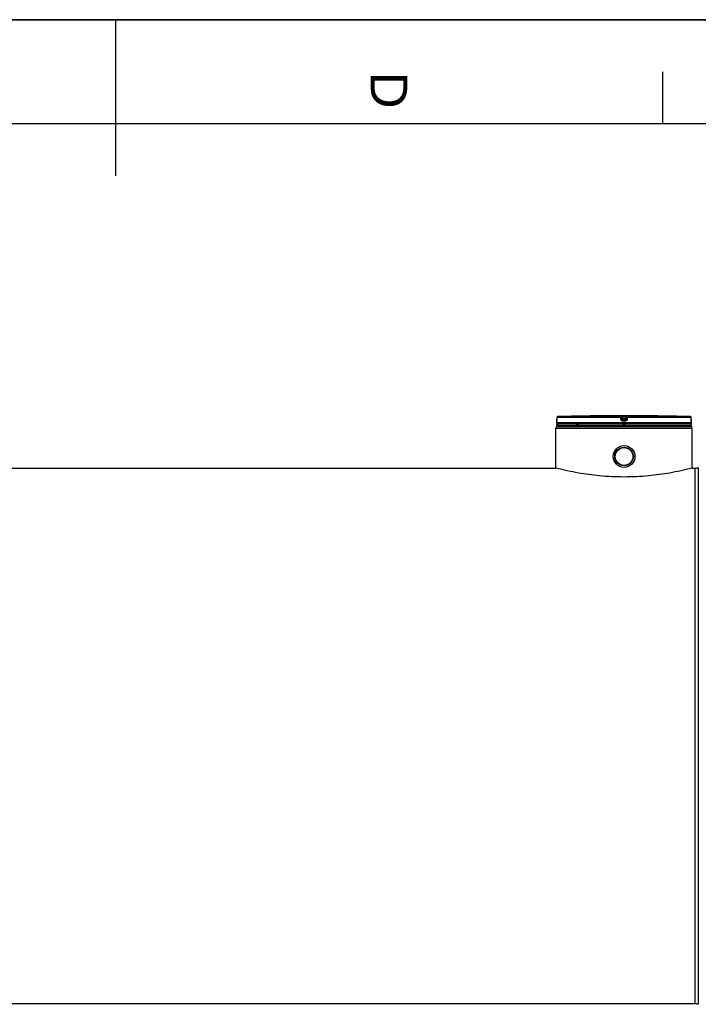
# Model space of a CAD drawing. Header units: millimetres. Extents: x 0 to 420, y 0 to 297.
# Tile 16 of 29: x 201 to 266, y 202 to 297. Entities that reach past the tile are written whole.
import ezdxf

# ---------------------------------------------------------------- set-up
doc = ezdxf.new("R2010")
doc.units = ezdxf.units.MM
doc.header["$LTSCALE"] = 23.1
doc.layers.get('0').update_dxf_attribs({"linetype": 'CONTINUOUS'})
doc.layers.add('01_GLOBAL', color=7, linetype='CONTINUOUS')
doc.layers.add('AXES_REF', color=7, linetype='CONTINUOUS')
doc.styles.add('TEXTSTYLE_2', font='arial.ttf')

# ---------------------------------------------------------------- blocks, each defined once
blk = doc.blocks.new('MARGEA3_BL0', base_point=(210.000078, 148.5))
at = {"color": 7, "linetype": 'Continuous'}
for p, q in [((420.000078, 297.000001), (0.000078, 297.000001)), ((0.000078, 296.999914), (420, 296.999914)), ((210.000078, 297.000001), (210.000078, 282.000001)), ((262.500078, 292.000001), (262.500078, 287.000001)), ((410.000078, 287.000001), (10.000078, 287.000001))]:
    blk.add_line(p, q, dxfattribs=at)
at = {"color": 7, "linetype": 'Continuous', "style": 'TEXTSTYLE_2', "oblique": 0.00001872}
blk.add_text('D', height=3.5, rotation=270, dxfattribs=at).set_placement((234.500078, 292.000001))

msp = doc.modelspace()

# ---------------------------------------------------------------- linework, layer by layer
at = {"color": 7, "linetype": 'Continuous'}
for p, q in [((0, 297), (420, 297)), ((252.35, 258.293), (252.35, 258.465)), ((265.27, 258.208), (252.35, 258.208)), ((252.35, 258.038), (252.35, 258.208)), ((252.356, 258.513), (252.355, 258.505)), ((252.357, 258.545), (252.356, 258.533)), ((252.356, 258.533), (252.356, 258.523)), ((252.356, 258.523), (252.356, 258.513)), ((252.358, 258.599), (252.357, 258.584)), ((252.357, 258.584), (252.357, 258.57)), ((252.357, 258.57), (252.357, 258.557)), ((252.357, 258.557), (252.357, 258.545)), ((252.359, 258.806), (252.358, 258.615)), ((252.358, 258.615), (252.358, 258.599)), ((252.384, 258.208), (252.384, 258.212)), ((256.172, 258.959), (256.002, 258.957)), ((256.171, 258.959), (256.123, 258.958)), ((256.172, 258.959), (256.171, 258.959)), ((256.172, 258.959), (256.172, 258.959)), ((261.619, 258.957), (261.449, 258.959)), ((265.236, 258.208), (265.236, 258.212)), ((265.263, 258.608), (265.262, 258.806)), ((265.263, 258.593), (265.263, 258.611)), ((265.263, 258.58), (265.263, 258.597)), ((265.264, 258.564), (265.263, 258.583)), ((265.264, 258.549), (265.264, 258.567)), ((265.265, 258.535), (265.264, 258.552)), ((265.265, 258.525), (265.264, 258.538)), ((265.265, 258.516), (265.265, 258.528)), ((265.266, 258.508), (265.265, 258.518)), ((265.266, 258.501), (265.266, 258.51)), ((265.267, 258.49), (265.266, 258.506)), ((265.267, 258.492), (265.266, 258.498)), ((265.267, 258.487), (265.267, 258.492)), ((265.27, 258.293), (265.27, 258.465)), ((265.27, 258.038), (265.27, 258.208)), ((265.27, 258.038), (252.35, 258.038)), ((252.435, 257.953), (252.435, 258.038)), ((252.435, 257.953), (265.185, 257.953)), ((265.185, 257.953), (265.185, 258.038)), ((82.061, 253.941), (252.265, 253.941)), ((252.299, 253.933), (252.265, 253.941)), ((265.355, 253.941), (265.321, 253.933)), ((265.331, 253.935), (265.321, 253.933)), ((265.355, 253.941), (265.61, 253.941)), ((68.716, 202.533), (265.61, 202.533))]:
    msp.add_line(p, q, dxfattribs=at)
at = {"color": 9, "linetype": 'Continuous'}
for p, q in [((252.352, 258.465), (252.35, 258.465)), ((265.27, 258.293), (252.35, 258.293)), ((252.359, 258.805), (252.358, 258.614)), ((252.358, 258.614), (252.358, 258.615)), ((252.359, 258.805), (252.359, 258.806)), ((258.476, 258.805), (252.359, 258.805)), ((252.384, 258.212), (252.52, 258.212)), ((258.48, 258.89), (252.442, 258.89)), ((254.227, 258.212), (254.459, 258.212)), ((258.5, 258.614), (258.476, 258.805)), ((258.48, 258.89), (258.48, 258.957)), ((258.565, 258.816), (258.565, 258.883)), ((258.589, 258.692), (258.565, 258.883)), ((258.589, 258.625), (258.565, 258.816)), ((258.589, 258.692), (258.589, 258.625)), ((258.589, 258.692), (258.59, 258.686)), ((258.652, 258.959), (258.652, 258.873)), ((258.652, 258.959), (258.81, 258.959)), ((258.673, 258.703), (258.652, 258.873)), ((258.969, 258.873), (258.652, 258.873)), ((258.81, 258.465), (258.671, 258.465)), ((258.672, 258.617), (258.673, 258.617)), ((258.948, 258.703), (258.673, 258.703)), ((258.673, 258.703), (258.673, 258.55)), ((258.948, 258.617), (258.673, 258.617)), ((258.81, 258.55), (258.673, 258.55)), ((258.674, 258.212), (258.946, 258.212)), ((258.81, 258.959), (258.969, 258.959)), ((258.948, 258.55), (258.81, 258.55)), ((258.95, 258.465), (258.81, 258.465)), ((258.969, 258.873), (258.948, 258.703)), ((258.948, 258.55), (258.948, 258.703)), ((258.949, 258.617), (258.948, 258.617)), ((258.969, 258.959), (258.969, 258.873)), ((259.032, 258.692), (259.031, 258.686)), ((259.056, 258.883), (259.032, 258.692)), ((259.056, 258.816), (259.032, 258.625)), ((259.032, 258.625), (259.032, 258.692)), ((259.056, 258.883), (259.056, 258.816)), ((259.145, 258.805), (259.121, 258.614)), ((259.141, 258.957), (259.141, 258.89)), ((265.179, 258.89), (259.141, 258.89)), ((265.262, 258.805), (259.145, 258.805)), ((261.449, 258.959), (261.449, 258.959)), ((265.262, 258.805), (265.262, 258.806)), ((265.263, 258.614), (265.262, 258.805)), ((265.263, 258.614), (265.263, 258.615)), ((265.27, 258.465), (265.269, 258.465)), ((265.61, 253.941), (265.61, 202.533)), ((265.937, 254.007), (265.937, 202.468))]:
    msp.add_line(p, q, dxfattribs=at)
at = {"color": 7, "linetype": 'Continuous'}
for points in [[(252.355, 258.494), (252.354, 258.489), (252.354, 258.487), (252.354, 258.485), (252.354, 258.483), (252.354, 258.481), (252.354, 258.48), (252.354, 258.48)], [(252.355, 258.505), (252.355, 258.498), (252.355, 258.494)], [(256.123, 258.958), (256.1, 258.958), (256.088, 258.958)], [(261.498, 258.958), (261.45, 258.959), (261.449, 258.959)], [(265.267, 258.481), (265.267, 258.481), (265.267, 258.48), (265.267, 258.48), (265.267, 258.48), (265.267, 258.48), (265.267, 258.481), (265.267, 258.482), (265.267, 258.484), (265.267, 258.485), (265.267, 258.487)]]:
    msp.add_lwpolyline(points, dxfattribs=at)
for radius in [1.046, 0.897]:
    msp.add_circle((258.81, 255.063), radius, dxfattribs=at)
for centre, radius, start, end in [((252.435, 258.465), 0.085, 162.87448, 180), ((252.435, 258.293), 0.085, 180, 235.73564), ((252.444, 258.805), 0.085, 91.48637, 179.62893), ((252.407, 258.212), 0.0221, 148.62171, 180), ((258.811, 13.448), 245.526, 90.65549, 91.48637), ((258.81, 13.451), 245.523, 89.3842, 90.6158), ((258.81, 13.451), 245.522, 88.51363, 89.34452), ((265.177, 258.805), 0.085, 0.47139, 88.50968), ((265.185, 258.293), 0.085, 304.26436, 360), ((265.214, 258.212), 0.0221, 0, 31.37829), ((265.185, 258.465), 0.085, 0, 17.12565), ((265.61, 254.791), 0.85, 270, 292.61986), ((265.61, 201.683), 0.85, 67.38014, 90)]:
    msp.add_arc(centre, radius, start, end, dxfattribs=at)
at = {"color": 9, "linetype": 'Continuous'}
for centre, radius, start, end in [((249.45, 258.628), 2.908, 357.85236, 359.726), ((252.446, 258.802), 0.0886, 112.01648, 113.76901), ((252.445, 258.802), 0.0881, 106.67488, 112.02116), ((252.445, 258.804), 0.0866, 102.77751, 106.67429), ((252.445, 258.806), 0.0847, 99.31344, 102.77746), ((252.444, 258.81), 0.0808, 91.54035, 99.35142), ((259.537, 251.786), 6.971, 97.1207, 97.46967), ((258.084, 251.786), 6.971, 82.53033, 82.8793), ((265.177, 258.81), 0.0809, 80.77303, 88.46162), ((265.176, 258.806), 0.0841, 79.08428, 80.81472), ((265.176, 258.804), 0.0861, 73.52092, 79.07067), ((265.176, 258.803), 0.0876, 71.97966, 73.5335), ((265.175, 258.802), 0.0884, 65.34706, 71.97453), ((265.176, 258.803), 0.0879, 58.80204, 65.35741), ((268.212, 258.629), 2.949, 180.28324, 182.05321)]:
    msp.add_arc(centre, radius, start, end, dxfattribs=at)
for points, knots in [([(252.356, 258.519), (252.355, 258.506), (252.349, 258.494), (252.357, 258.465), (252.352, 258.465)], [0, 0, 0, 0, 0.737028, 1, 1, 1, 1]), ([(252.352, 258.465), (252.352, 258.468), (252.352, 258.473), (252.353, 258.478), (252.354, 258.481)], [0, 0, 0, 0, 0.497733, 1, 1, 1, 1]), ([(258.476, 258.805), (258.476, 258.825), (258.483, 258.848), (258.473, 258.887), (258.48, 258.89)], [0, 0, 0, 0, 0.696676, 1, 1, 1, 1]), ([(258.476, 258.805), (258.497, 258.809), (258.516, 258.821), (258.565, 258.807), (258.565, 258.816)], [0, 0, 0, 0, 0.702669, 1, 1, 1, 1]), ([(258.48, 258.957), (258.48, 258.961), (258.507, 258.953), (258.534, 258.962), (258.591, 258.958), (258.63, 258.959), (258.652, 258.959)], [0, 0, 0, 0, 0.07644, 0.294547, 0.620033, 1, 1, 1, 1]), ([(258.5, 258.614), (258.521, 258.617), (258.546, 258.611), (258.584, 258.632), (258.589, 258.625)], [0, 0, 0, 0, 0.703022, 1, 1, 1, 1]), ([(258.671, 258.465), (258.631, 258.465), (258.547, 258.495), (258.505, 258.574), (258.5, 258.614)], [0, 0, 0, 0, 0.499748, 1, 1, 1, 1]), ([(258.565, 258.883), (258.565, 258.891), (258.613, 258.868), (258.631, 258.876), (258.652, 258.873)], [0, 0, 0, 0, 0.298562, 1, 1, 1, 1]), ([(258.631, 258.698), (258.621, 258.696), (258.612, 258.69), (258.589, 258.695), (258.589, 258.692)], [0, 0, 0, 0, 0.731988, 1, 1, 1, 1]), ([(258.671, 258.465), (258.671, 258.485), (258.677, 258.511), (258.668, 258.544), (258.673, 258.55)], [0, 0, 0, 0, 0.697837, 1, 1, 1, 1]), ([(258.95, 258.465), (258.95, 258.485), (258.944, 258.511), (258.953, 258.544), (258.948, 258.55)], [0, 0, 0, 0, 0.697838, 1, 1, 1, 1]), ([(259.121, 258.614), (259.116, 258.574), (259.074, 258.495), (258.99, 258.465), (258.95, 258.465)], [0, 0, 0, 0, 0.498891, 1, 1, 1, 1]), ([(258.969, 258.959), (258.991, 258.959), (259.03, 258.958), (259.087, 258.961), (259.113, 258.953), (259.141, 258.961), (259.141, 258.957)], [0, 0, 0, 0, 0.379959, 0.703831, 0.922961, 1, 1, 1, 1]), ([(258.969, 258.873), (258.989, 258.875), (259.008, 258.868), (259.056, 258.891), (259.056, 258.883)], [0, 0, 0, 0, 0.693539, 1, 1, 1, 1]), ([(259.032, 258.692), (259.032, 258.695), (259.009, 258.69), (259, 258.696), (258.99, 258.698)], [0, 0, 0, 0, 0.268012, 1, 1, 1, 1]), ([(259.121, 258.614), (259.1, 258.617), (259.075, 258.611), (259.037, 258.632), (259.032, 258.625)], [0, 0, 0, 0, 0.703022, 1, 1, 1, 1]), ([(259.145, 258.805), (259.124, 258.809), (259.105, 258.821), (259.056, 258.807), (259.056, 258.816)], [0, 0, 0, 0, 0.702669, 1, 1, 1, 1]), ([(259.145, 258.805), (259.145, 258.825), (259.138, 258.848), (259.148, 258.887), (259.141, 258.89)], [0, 0, 0, 0, 0.696676, 1, 1, 1, 1]), ([(265.269, 258.465), (265.264, 258.465), (265.272, 258.496), (265.265, 258.509), (265.265, 258.523)], [0, 0, 0, 0, 0.262647, 1, 1, 1, 1]), ([(265.269, 258.465), (265.269, 258.468), (265.269, 258.473), (265.268, 258.478), (265.267, 258.481)], [0, 0, 0, 0, 0.497732, 1, 1, 1, 1])]:
    msp.add_open_spline(points, degree=3, knots=knots, dxfattribs=at)
for points in [[(252.359, 258.805), (252.359, 258.836), (252.382, 258.871), (252.41, 258.883)], [(258.48, 258.957), (258.518, 258.957), (258.56, 258.92), (258.565, 258.883)], [(258.48, 258.89), (258.518, 258.89), (258.56, 258.853), (258.565, 258.816)], [(258.673, 258.55), (258.635, 258.55), (258.593, 258.588), (258.589, 258.625)], [(259.032, 258.625), (259.028, 258.588), (258.985, 258.55), (258.948, 258.55)], [(259.141, 258.957), (259.103, 258.957), (259.061, 258.92), (259.056, 258.883)], [(259.056, 258.816), (259.061, 258.853), (259.103, 258.89), (259.141, 258.89)], [(265.262, 258.805), (265.262, 258.833), (265.245, 258.864), (265.221, 258.878)]]:
    msp.add_open_spline(points, degree=3, dxfattribs=at)
at = {"color": 7, "linetype": 'Continuous'}
for points in [[(258.59, 258.686), (258.596, 258.651), (258.636, 258.618), (258.672, 258.617)], [(259.031, 258.686), (259.025, 258.651), (258.985, 258.618), (258.949, 258.617)]]:
    msp.add_open_spline(points, degree=3, dxfattribs=at)
msp.add_open_spline([(265.321, 253.933), (264.62, 253.755), (263.243, 253.458), (261.067, 253.164), (258.81, 253.056), (256.553, 253.164), (254.378, 253.458), (253.001, 253.755), (252.299, 253.933)], degree=3, knots=[0, 0, 0, 0, 0.164972, 0.320722, 0.5, 0.679278, 0.835028, 1, 1, 1, 1], dxfattribs=at)
at = {"layer": '01_GLOBAL', "color": 9, "linetype": 'Continuous'}
msp.add_line((252.265, 257.783), (265.355, 257.783), dxfattribs=at)
at = {"layer": '01_GLOBAL', "color": 7, "linetype": 'Continuous'}
for p, q in [((252.265, 253.941), (252.265, 257.783)), ((252.435, 257.953), (265.185, 257.953)), ((265.355, 253.941), (265.355, 257.783))]:
    msp.add_line(p, q, dxfattribs=at)
for centre, start, end in [((252.435, 257.783), 90, 180), ((265.185, 257.783), 0, 90)]:
    msp.add_arc(centre, 0.17, start, end, dxfattribs=at)
at = {"layer": 'AXES_REF', "color": 7, "linetype": 'Continuous'}
for radius in [0.892, 0.85]:
    msp.add_circle((258.81, 255.063), radius, dxfattribs=at)

# ---------------------------------------------------------------- block references
at = {"color": 7, "linetype": 'Continuous'}
msp.add_blockref('MARGEA3_BL0', (210, 148.5), dxfattribs=at)

doc.saveas('drawing.dxf')
